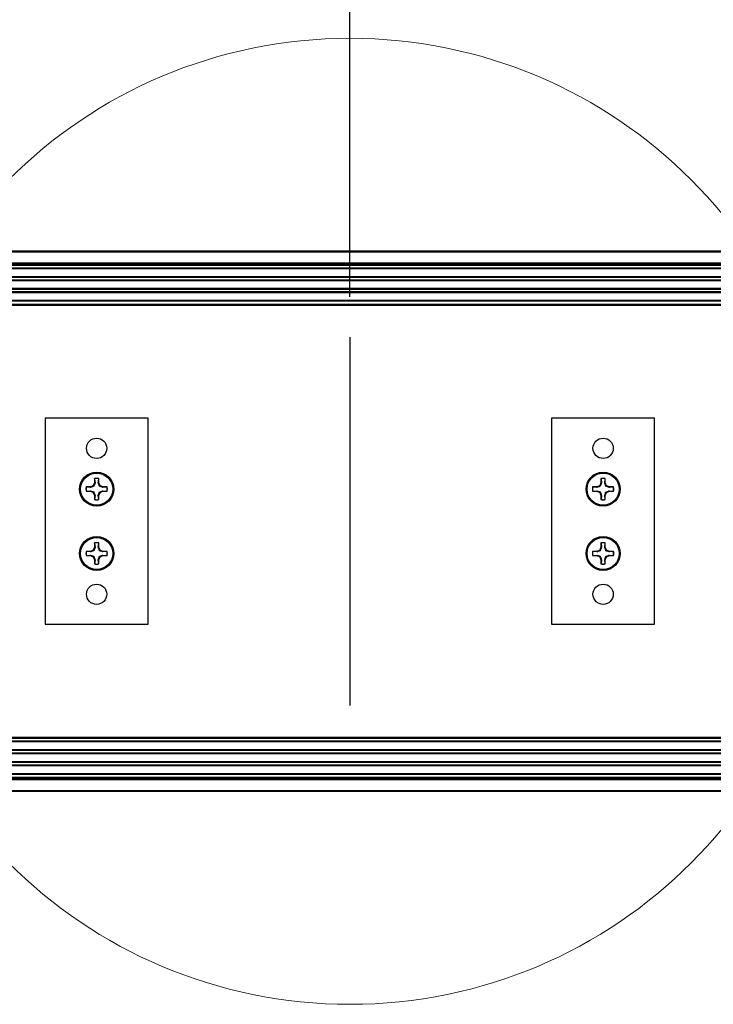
# Paper-space layout 'P3m-LR' of a CAD drawing. Header units: inches. Extents: x 0.3 to 33.8, y 0.2 to 21.7.
# Tile 40 of 57: x 25.9 to 26.6, y 9.1 to 10.1. Entities that reach past the tile are written whole.
import ezdxf

# ---------------------------------------------------------------- set-up
doc = ezdxf.new("R2010")
doc.units = ezdxf.units.IN
doc.header["$MEASUREMENT"] = 0
doc.layers.add('BORDERS', color=7, linetype='Continuous')
doc.styles.add('SLDTEXTSTYLE0', font='TXT', dxfattribs={"width": 0.75})
doc.dimstyles.new('SLDDIMSTYLE1', dxfattribs={"dimtxt": 0.137795, "dimasz": 0.14, "dimexe": 0, "dimexo": 0.0625, "dimgap": 0.034449, "dimtad": 1, "dimdec": 3, "dimlfac": 10, "dimrnd": 1e-09, "dimzin": 12, "dimdsep": 46, "dimtxsty": 'SLDTEXTSTYLE0', "dimblk1": 'CLOSED', "dimblk2": 'CLOSED', "dimsah": 1, "dimcen": 0.09, "dimadec": 0, "dimazin": 3, "dimtfac": 1, "dimtdec": 3, "dimtofl": 0, "dimtmove": 0, "dimatfit": 3, "dimldrblk": 'CLOSED', "dimfxl": 0, "dimfrac": 2, "dimtolj": 1, "dimtzin": 12, "dimarcsym": 0})
doc.dimstyles.new('SLDDIMSTYLE7', dxfattribs={"dimtxt": 0.137795, "dimasz": 0.14, "dimexe": 0, "dimexo": 0.0625, "dimgap": 0.034449, "dimtad": 1, "dimdec": 3, "dimlfac": 10, "dimrnd": 1e-09, "dimzin": 4, "dimdsep": 46, "dimtxsty": 'SLDTEXTSTYLE0', "dimblk1": 'CLOSED', "dimblk2": 'CLOSED', "dimsah": 1, "dimcen": 0.09, "dimadec": 0, "dimazin": 1, "dimtfac": 1, "dimtdec": 3, "dimtmove": 0, "dimatfit": 0, "dimldrblk": 'CLOSED', "dimfxl": 0, "dimfrac": 2, "dimtolj": 1, "dimtzin": 12, "dimarcsym": 0})

# ---------------------------------------------------------------- blocks, each defined once
blk = doc.blocks.new('_Closed')
at = {"color": 0, "linetype": 'ByBlock', "lineweight": -2}
for p, q in [((-1, 0.166667), (0, 0)), ((-1, 0.166667), (-1, -0.166667)), ((0, 0), (-1, -0.166667)), ((0, 0), (-1, 0))]:
    blk.add_line(p, q, dxfattribs=at)
blk = doc.blocks.new('_D_23')
at = {"layer": 'BORDERS'}
for p, q in [((25.06428, 10.72766), (25.0223, 10.72766)), ((25.0223, 10.72766), (25.0223, 10.50891)), ((25.36973, 10.72766), (25.41172, 10.72766)), ((25.41172, 10.72766), (25.41172, 10.50891)), ((25.0223, 10.50891), (25.06428, 10.50891)), ((25.41172, 10.50891), (25.36973, 10.50891)), ((25.49491, 9.79342), (25.49491, 10.34212)), ((26.23096, 9.79866), (26.23096, 10.34212)), ((25.49491, 10.30275), (24.92941, 10.30275)), ((26.23096, 10.30275), (25.49491, 10.30275))]:
    blk.add_line(p, q, dxfattribs=at)
at = {"layer": 'BORDERS', "xscale": 0.14, "yscale": 0.14, "rotation": 180.0000000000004}
blk.add_blockref('_Closed', (25.49491, 10.30275, -0.19404), dxfattribs=at)
at = {"layer": 'BORDERS', "xscale": 0.14, "yscale": 0.14}
blk.add_blockref('_Closed', (26.23096, 10.30275, -0.19404), dxfattribs=at)
at = {"layer": 'BORDERS', "char_height": 0.137795, "attachment_point": 1, "style": 'SLDTEXTSTYLE0'}
for s, insert in [('187', (25.06428, 10.68654)), ('7.361', (24.98792, 10.48037))]:
    blk.add_mtext(s, dxfattribs=dict(at, insert=insert))
blk = doc.blocks.new('_D_24')
at = {"layer": 'BORDERS'}
for p, q in [((26.44621, 10.72766), (26.40423, 10.72766)), ((26.40423, 10.72766), (26.40423, 10.50891)), ((26.75166, 10.72766), (26.79364, 10.72766)), ((26.79364, 10.72766), (26.79364, 10.50891)), ((26.40423, 10.50891), (26.44621, 10.50891)), ((26.79364, 10.50891), (26.75166, 10.50891)), ((26.23096, 9.79866), (26.23096, 10.34212)), ((26.96691, 9.79342), (26.96691, 10.34212)), ((26.23096, 10.30275), (25.98096, 10.30275)), ((26.23096, 10.30275), (26.96691, 10.30275)), ((26.96691, 10.30275), (27.21691, 10.30275))]:
    blk.add_line(p, q, dxfattribs=at)
at = {"layer": 'BORDERS', "xscale": 0.14, "yscale": 0.14}
blk.add_blockref('_Closed', (26.23096, 10.30275, -0.19404), dxfattribs=at)
at = {"layer": 'BORDERS', "xscale": 0.14, "yscale": 0.14, "rotation": 180.0000000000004}
blk.add_blockref('_Closed', (26.96691, 10.30275, -0.19404), dxfattribs=at)
at = {"layer": 'BORDERS', "char_height": 0.137795, "attachment_point": 1, "style": 'SLDTEXTSTYLE0'}
for s, insert in [('187', (26.44621, 10.68654)), ('7.360', (26.36985, 10.48037))]:
    blk.add_mtext(s, dxfattribs=dict(at, insert=insert))

psp = doc.layouts.new('P3m-LR')

# ---------------------------------------------------------------- linework, layer by layer
at = {"color": 7, "linetype": 'Continuous', "lineweight": 25}
for p, q in [((21.44096, 9.84305), (31.02096, 9.84305)), ((31.02096, 9.84205), (21.44096, 9.84205)), ((21.44096, 9.83155), (31.02096, 9.83155)), ((31.02096, 9.83055), (21.44096, 9.83055)), ((31.02096, 9.82955), (21.44096, 9.82955)), ((30.97796, 9.82905), (21.48396, 9.82905)), ((30.97796, 9.82643), (21.48396, 9.82643)), ((30.97796, 9.82575), (21.48396, 9.82575)), ((30.97796, 9.81805), (21.48396, 9.81805)), ((30.97796, 9.81737), (21.48396, 9.81737)), ((30.97796, 9.81483), (21.48396, 9.81483)), ((30.97796, 9.81415), (21.48396, 9.81415)), ((30.97796, 9.80645), (21.48396, 9.80645)), ((30.97796, 9.80577), (21.48396, 9.80577)), ((30.97796, 9.80323), (21.48396, 9.80323)), ((30.97796, 9.80255), (21.48396, 9.80255)), ((21.48283, 9.79105), (30.97908, 9.79105)), ((30.97796, 9.79485), (21.48396, 9.79485)), ((30.97796, 9.79417), (21.48396, 9.79417)), ((21.48396, 9.79155), (30.97796, 9.79155)), ((30.97908, 9.79005), (21.48283, 9.79005)), ((25.9349, 9.68055), (25.9349, 9.48055)), ((26.0349, 9.68055), (25.9349, 9.68055)), ((26.0349, 9.48055), (26.0349, 9.68055)), ((26.42702, 9.68055), (26.42702, 9.48055)), ((26.52702, 9.68055), (26.42702, 9.68055)), ((26.52702, 9.48055), (26.52702, 9.68055)), ((25.98282, 9.62199), (25.98282, 9.61793)), ((25.98289, 9.62185), (25.98282, 9.62199)), ((25.98289, 9.62185), (25.98329, 9.61784)), ((25.9865, 9.61784), (25.9869, 9.62185)), ((25.9869, 9.62185), (25.98698, 9.62199)), ((25.98698, 9.61793), (25.98698, 9.62199)), ((26.47494, 9.62199), (26.47494, 9.61793)), ((26.47502, 9.62185), (26.47494, 9.62199)), ((26.47502, 9.62185), (26.47542, 9.61784)), ((26.47862, 9.61784), (26.47903, 9.62185)), ((26.47903, 9.62185), (26.4791, 9.62199)), ((26.4791, 9.61793), (26.4791, 9.62199)), ((25.97876, 9.61388), (25.97471, 9.61388)), ((25.97485, 9.6138), (25.97471, 9.61388)), ((25.97485, 9.60979), (25.97471, 9.60972)), ((25.97471, 9.60972), (25.97876, 9.60972)), ((25.97886, 9.6134), (25.97485, 9.6138)), ((25.97485, 9.60979), (25.97886, 9.6102)), ((25.98163, 9.61507), (25.97876, 9.61388)), ((25.97886, 9.6134), (25.97876, 9.61388)), ((25.97886, 9.6102), (25.97876, 9.60972)), ((25.97876, 9.60972), (25.98163, 9.60853)), ((25.97886, 9.6102), (25.98218, 9.60908)), ((25.98282, 9.61793), (25.98163, 9.61507)), ((25.98218, 9.61451), (25.98163, 9.61507)), ((25.98218, 9.60908), (25.98163, 9.60853)), ((25.98329, 9.61784), (25.98218, 9.61451)), ((25.98329, 9.61784), (25.98282, 9.61793)), ((25.9865, 9.61784), (25.98698, 9.61793)), ((25.9865, 9.60576), (25.98761, 9.60908)), ((25.98816, 9.61507), (25.98698, 9.61793)), ((25.98761, 9.61451), (25.98816, 9.61507)), ((25.99094, 9.6134), (25.98761, 9.61451)), ((25.98761, 9.60908), (25.98816, 9.60853)), ((25.99103, 9.61388), (25.98816, 9.61507)), ((25.98816, 9.60853), (25.99103, 9.60972)), ((25.99094, 9.6134), (25.99103, 9.61388)), ((25.99494, 9.6138), (25.99094, 9.6134)), ((25.99094, 9.6102), (25.99103, 9.60972)), ((25.99094, 9.6102), (25.99494, 9.60979)), ((25.99509, 9.61388), (25.99103, 9.61388)), ((25.99103, 9.60972), (25.99509, 9.60972)), ((25.99494, 9.6138), (25.99509, 9.61388)), ((25.99494, 9.60979), (25.99509, 9.60972)), ((26.47089, 9.61388), (26.46683, 9.61388)), ((26.46697, 9.6138), (26.46683, 9.61388)), ((26.46697, 9.60979), (26.46683, 9.60972)), ((26.46683, 9.60972), (26.47089, 9.60972)), ((26.47098, 9.6134), (26.46697, 9.6138)), ((26.46697, 9.60979), (26.47098, 9.6102)), ((26.47375, 9.61507), (26.47089, 9.61388)), ((26.47098, 9.6134), (26.47089, 9.61388)), ((26.47098, 9.6102), (26.47089, 9.60972)), ((26.47089, 9.60972), (26.47375, 9.60853)), ((26.47098, 9.6102), (26.47431, 9.60908)), ((26.47494, 9.61793), (26.47375, 9.61507)), ((26.47431, 9.61451), (26.47375, 9.61507)), ((26.47431, 9.60908), (26.47375, 9.60853)), ((26.47542, 9.61784), (26.47431, 9.61451)), ((26.47542, 9.61784), (26.47494, 9.61793)), ((26.47862, 9.61784), (26.4791, 9.61793)), ((26.47862, 9.60576), (26.47974, 9.60908)), ((26.48029, 9.61507), (26.4791, 9.61793)), ((26.47974, 9.61451), (26.48029, 9.61507)), ((26.48306, 9.6134), (26.47974, 9.61451)), ((26.47974, 9.60908), (26.48029, 9.60853)), ((26.48316, 9.61388), (26.48029, 9.61507)), ((26.48029, 9.60853), (26.48316, 9.60972)), ((26.48306, 9.6134), (26.48316, 9.61388)), ((26.48707, 9.6138), (26.48306, 9.6134)), ((26.48306, 9.6102), (26.48316, 9.60972)), ((26.48306, 9.6102), (26.48707, 9.60979)), ((26.48721, 9.61388), (26.48316, 9.61388)), ((26.48316, 9.60972), (26.48721, 9.60972)), ((26.48707, 9.6138), (26.48721, 9.61388)), ((26.48707, 9.60979), (26.48721, 9.60972)), ((25.98163, 9.60853), (25.98282, 9.60566)), ((25.98329, 9.60576), (25.98282, 9.60566)), ((25.98282, 9.60566), (25.98282, 9.60161)), ((25.98289, 9.60175), (25.98282, 9.60161)), ((25.98329, 9.60576), (25.98289, 9.60175)), ((25.9865, 9.60576), (25.98698, 9.60566)), ((25.9869, 9.60175), (25.9865, 9.60576)), ((25.9869, 9.60175), (25.98698, 9.60161)), ((25.98698, 9.60566), (25.98816, 9.60853)), ((25.98698, 9.60161), (25.98698, 9.60566)), ((26.47375, 9.60853), (26.47494, 9.60566)), ((26.47542, 9.60576), (26.47494, 9.60566)), ((26.47494, 9.60566), (26.47494, 9.60161)), ((26.47502, 9.60175), (26.47494, 9.60161)), ((26.47542, 9.60576), (26.47502, 9.60175)), ((26.47862, 9.60576), (26.4791, 9.60566)), ((26.47903, 9.60175), (26.47862, 9.60576)), ((26.47903, 9.60175), (26.4791, 9.60161)), ((26.4791, 9.60566), (26.48029, 9.60853)), ((26.4791, 9.60161), (26.4791, 9.60566)), ((25.97876, 9.55138), (25.97471, 9.55138)), ((25.97485, 9.5513), (25.97471, 9.55138)), ((25.98163, 9.55257), (25.97876, 9.55138)), ((25.97886, 9.5509), (25.97876, 9.55138)), ((25.98282, 9.55543), (25.98163, 9.55257)), ((25.98218, 9.55201), (25.98163, 9.55257)), ((25.98329, 9.55534), (25.98218, 9.55201)), ((25.98282, 9.55949), (25.98282, 9.55543)), ((25.98289, 9.55935), (25.98282, 9.55949)), ((25.98329, 9.55534), (25.98282, 9.55543)), ((25.98289, 9.55935), (25.98329, 9.55534)), ((25.9865, 9.55534), (25.9869, 9.55935)), ((25.9865, 9.55534), (25.98698, 9.55543)), ((25.9869, 9.55935), (25.98698, 9.55949)), ((25.98698, 9.55543), (25.98698, 9.55949)), ((25.98816, 9.55257), (25.98698, 9.55543)), ((25.98761, 9.55201), (25.98816, 9.55257)), ((25.99094, 9.5509), (25.98761, 9.55201)), ((25.99103, 9.55138), (25.98816, 9.55257)), ((25.99094, 9.5509), (25.99103, 9.55138)), ((25.99509, 9.55138), (25.99103, 9.55138)), ((25.99494, 9.5513), (25.99509, 9.55138)), ((26.47089, 9.55138), (26.46683, 9.55138)), ((26.46697, 9.5513), (26.46683, 9.55138)), ((26.47375, 9.55257), (26.47089, 9.55138)), ((26.47098, 9.5509), (26.47089, 9.55138)), ((26.47494, 9.55543), (26.47375, 9.55257)), ((26.47431, 9.55201), (26.47375, 9.55257)), ((26.47542, 9.55534), (26.47431, 9.55201)), ((26.47494, 9.55949), (26.47494, 9.55543)), ((26.47502, 9.55935), (26.47494, 9.55949)), ((26.47542, 9.55534), (26.47494, 9.55543)), ((26.47502, 9.55935), (26.47542, 9.55534)), ((26.47862, 9.55534), (26.47903, 9.55935)), ((26.47862, 9.55534), (26.4791, 9.55543)), ((26.47903, 9.55935), (26.4791, 9.55949)), ((26.4791, 9.55543), (26.4791, 9.55949)), ((26.48029, 9.55257), (26.4791, 9.55543)), ((26.47974, 9.55201), (26.48029, 9.55257)), ((26.48306, 9.5509), (26.47974, 9.55201)), ((26.48316, 9.55138), (26.48029, 9.55257)), ((26.48306, 9.5509), (26.48316, 9.55138)), ((26.48721, 9.55138), (26.48316, 9.55138)), ((26.48707, 9.5513), (26.48721, 9.55138)), ((25.97485, 9.54729), (25.97471, 9.54722)), ((25.97471, 9.54722), (25.97876, 9.54722)), ((25.97886, 9.5509), (25.97485, 9.5513)), ((25.97485, 9.54729), (25.97886, 9.5477)), ((25.97886, 9.5477), (25.97876, 9.54722)), ((25.97876, 9.54722), (25.98163, 9.54603)), ((25.97886, 9.5477), (25.98218, 9.54658)), ((25.98218, 9.54658), (25.98163, 9.54603)), ((25.98163, 9.54603), (25.98282, 9.54316)), ((25.98329, 9.54326), (25.98282, 9.54316)), ((25.98282, 9.54316), (25.98282, 9.53911)), ((25.98329, 9.54326), (25.98289, 9.53925)), ((25.9865, 9.54326), (25.98761, 9.54658)), ((25.9865, 9.54326), (25.98698, 9.54316)), ((25.9869, 9.53925), (25.9865, 9.54326)), ((25.98698, 9.54316), (25.98816, 9.54603)), ((25.98698, 9.53911), (25.98698, 9.54316)), ((25.98761, 9.54658), (25.98816, 9.54603)), ((25.98816, 9.54603), (25.99103, 9.54722)), ((25.99494, 9.5513), (25.99094, 9.5509)), ((25.99094, 9.5477), (25.99494, 9.54729)), ((25.99094, 9.5477), (25.99103, 9.54722)), ((25.99103, 9.54722), (25.99509, 9.54722)), ((25.99494, 9.54729), (25.99509, 9.54722)), ((26.46697, 9.54729), (26.46683, 9.54722)), ((26.46683, 9.54722), (26.47089, 9.54722)), ((26.47098, 9.5509), (26.46697, 9.5513)), ((26.46697, 9.54729), (26.47098, 9.5477)), ((26.47098, 9.5477), (26.47089, 9.54722)), ((26.47089, 9.54722), (26.47375, 9.54603)), ((26.47098, 9.5477), (26.47431, 9.54658)), ((26.47431, 9.54658), (26.47375, 9.54603)), ((26.47375, 9.54603), (26.47494, 9.54316)), ((26.47542, 9.54326), (26.47494, 9.54316)), ((26.47494, 9.54316), (26.47494, 9.53911)), ((26.47542, 9.54326), (26.47502, 9.53925)), ((26.47862, 9.54326), (26.47974, 9.54658)), ((26.47862, 9.54326), (26.4791, 9.54316)), ((26.47903, 9.53925), (26.47862, 9.54326)), ((26.4791, 9.54316), (26.48029, 9.54603)), ((26.4791, 9.53911), (26.4791, 9.54316)), ((26.47974, 9.54658), (26.48029, 9.54603)), ((26.48029, 9.54603), (26.48316, 9.54722)), ((26.48707, 9.5513), (26.48306, 9.5509)), ((26.48306, 9.5477), (26.48707, 9.54729)), ((26.48306, 9.5477), (26.48316, 9.54722)), ((26.48316, 9.54722), (26.48721, 9.54722)), ((26.48707, 9.54729), (26.48721, 9.54722)), ((25.98289, 9.53925), (25.98282, 9.53911)), ((25.9869, 9.53925), (25.98698, 9.53911)), ((26.47502, 9.53925), (26.47494, 9.53911)), ((26.47903, 9.53925), (26.4791, 9.53911)), ((25.9349, 9.48055), (26.0349, 9.48055)), ((26.42702, 9.48055), (26.52702, 9.48055)), ((21.48283, 9.37105), (30.97908, 9.37105)), ((30.97908, 9.37005), (21.48283, 9.37005)), ((30.97796, 9.36955), (21.48396, 9.36955)), ((30.97796, 9.36693), (21.48396, 9.36693)), ((30.97796, 9.36625), (21.48396, 9.36625)), ((30.97796, 9.35855), (21.48396, 9.35855)), ((30.97796, 9.35787), (21.48396, 9.35787)), ((30.97796, 9.35533), (21.48396, 9.35533)), ((30.97796, 9.35465), (21.48396, 9.35465)), ((30.97796, 9.34695), (21.48396, 9.34695)), ((30.97796, 9.34627), (21.48396, 9.34627)), ((30.97796, 9.34373), (21.48396, 9.34373)), ((30.97796, 9.34305), (21.48396, 9.34305)), ((21.44096, 9.33155), (31.02096, 9.33155)), ((30.97796, 9.33535), (21.48396, 9.33535)), ((30.97796, 9.33467), (21.48396, 9.33467)), ((21.48396, 9.33205), (30.97796, 9.33205)), ((21.44096, 9.33055), (31.02096, 9.33055)), ((31.02096, 9.32955), (21.44096, 9.32955)), ((21.44096, 9.31905), (31.02096, 9.31905)), ((31.02096, 9.31805), (21.44096, 9.31805))]:
    psp.add_line(p, q, dxfattribs=at)
at = {"color": 7, "linetype": 'Continuous', "lineweight": 18}
psp.add_circle((26.23096, 9.58055), 0.46901, dxfattribs=at)
at = {"color": 7, "linetype": 'Continuous', "lineweight": 25}
for centre, radius in [((25.9849, 9.65141), 0.00984), ((26.47702, 9.65141), 0.00984), ((25.9849, 9.6118), 0.0166), ((26.47702, 9.6118), 0.0166), ((25.9849, 9.6118), 0.0156), ((26.47702, 9.6118), 0.0156), ((25.9849, 9.5493), 0.0166), ((25.9849, 9.5493), 0.0156), ((26.47702, 9.5493), 0.0166), ((26.47702, 9.5493), 0.0156), ((25.9849, 9.50968), 0.00984), ((26.47702, 9.50968), 0.00984)]:
    psp.add_circle(centre, radius, dxfattribs=at)
for centre, radius, start, end in [((25.9849, 9.6118), 0.0104, 78.46304, 101.53696), ((25.9849, 9.6118), 0.01025, 78.72385, 101.27615), ((26.47702, 9.6118), 0.0104, 78.46304, 101.53696), ((26.47702, 9.6118), 0.01025, 78.72385, 101.27615), ((25.9849, 9.6118), 0.0104, 168.46304, 191.53696), ((25.9849, 9.6118), 0.01025, 168.72385, 191.27615), ((25.9849, 9.6118), 0.01025, 348.72385, 11.27615), ((25.9849, 9.6118), 0.0104, 348.46304, 11.53696), ((26.47702, 9.6118), 0.0104, 168.46304, 191.53696), ((26.47702, 9.6118), 0.01025, 168.72385, 191.27615), ((26.47702, 9.6118), 0.01025, 348.72385, 11.27615), ((26.47702, 9.6118), 0.0104, 348.46304, 11.53696), ((25.9849, 9.6118), 0.0104, 258.46304, 281.53696), ((25.9849, 9.6118), 0.01025, 258.72385, 281.27615), ((26.47702, 9.6118), 0.0104, 258.46304, 281.53696), ((26.47702, 9.6118), 0.01025, 258.72385, 281.27615), ((25.9849, 9.5493), 0.0104, 168.46304, 191.53696), ((25.9849, 9.5493), 0.0104, 78.46304, 101.53696), ((25.9849, 9.5493), 0.01025, 78.72385, 101.27615), ((25.9849, 9.5493), 0.0104, 348.46304, 11.53696), ((26.47702, 9.5493), 0.0104, 168.46304, 191.53696), ((26.47702, 9.5493), 0.0104, 78.46304, 101.53696), ((26.47702, 9.5493), 0.01025, 78.72385, 101.27615), ((26.47702, 9.5493), 0.0104, 348.46304, 11.53696), ((25.9849, 9.5493), 0.01025, 168.72385, 191.27615), ((25.9849, 9.5493), 0.01025, 348.72385, 11.27615), ((26.47702, 9.5493), 0.01025, 168.72385, 191.27615), ((26.47702, 9.5493), 0.01025, 348.72385, 11.27615), ((25.9849, 9.5493), 0.0104, 258.46304, 281.53696), ((25.9849, 9.5493), 0.01025, 258.72385, 281.27615), ((26.47702, 9.5493), 0.0104, 258.46304, 281.53696), ((26.47702, 9.5493), 0.01025, 258.72385, 281.27615)]:
    psp.add_arc(centre, radius, start, end, dxfattribs=at)
for points in [[(25.98218, 9.61451), (25.98135, 9.61423), (25.98018, 9.61382), (25.97916, 9.61349), (25.97886, 9.6134)], [(25.98218, 9.60908), (25.98247, 9.60825), (25.98288, 9.60708), (25.9832, 9.60606), (25.98329, 9.60576)], [(25.98761, 9.61451), (25.98732, 9.61534), (25.98692, 9.61652), (25.98659, 9.61754), (25.9865, 9.61784)], [(25.98761, 9.60908), (25.98844, 9.60937), (25.98962, 9.60978), (25.99064, 9.6101), (25.99094, 9.6102)], [(26.47431, 9.61451), (26.47348, 9.61423), (26.4723, 9.61382), (26.47128, 9.61349), (26.47098, 9.6134)], [(26.47431, 9.60908), (26.47459, 9.60825), (26.475, 9.60708), (26.47533, 9.60606), (26.47542, 9.60576)], [(26.47974, 9.61451), (26.47945, 9.61534), (26.47904, 9.61652), (26.47872, 9.61754), (26.47862, 9.61784)], [(26.47974, 9.60908), (26.48057, 9.60937), (26.48174, 9.60978), (26.48276, 9.6101), (26.48306, 9.6102)], [(25.98218, 9.55201), (25.98135, 9.55173), (25.98018, 9.55132), (25.97916, 9.55099), (25.97886, 9.5509)], [(25.98761, 9.55201), (25.98732, 9.55284), (25.98692, 9.55402), (25.98659, 9.55504), (25.9865, 9.55534)], [(26.47431, 9.55201), (26.47348, 9.55173), (26.4723, 9.55132), (26.47128, 9.55099), (26.47098, 9.5509)], [(26.47974, 9.55201), (26.47945, 9.55284), (26.47904, 9.55402), (26.47872, 9.55504), (26.47862, 9.55534)], [(25.98218, 9.54658), (25.98247, 9.54575), (25.98288, 9.54458), (25.9832, 9.54356), (25.98329, 9.54326)], [(25.98761, 9.54658), (25.98844, 9.54687), (25.98962, 9.54728), (25.99064, 9.5476), (25.99094, 9.5477)], [(26.47431, 9.54658), (26.47459, 9.54575), (26.475, 9.54458), (26.47533, 9.54356), (26.47542, 9.54326)], [(26.47974, 9.54658), (26.48057, 9.54687), (26.48174, 9.54728), (26.48276, 9.5476), (26.48306, 9.5477)]]:
    psp.add_open_spline(points, degree=3, knots=[0, 0, 0, 0, 0.705549, 1, 1, 1, 1], dxfattribs=at)
at = {"layer": 'BORDERS', "linetype": 'Continuous'}
psp.add_line((26.23096, 9.75929), (26.23096, 9.40181), dxfattribs=at)

# ---------------------------------------------------------------- dimensions: what is measured, and where the dimension line sits
at = {"layer": 'BORDERS'}
for base, p2, dimstyle, picture, middle in [((25.4949089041, 10.3027471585), (25.4949089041, 9.7540479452), 'SLDDIMSTYLE1', '_D_23', (25.2170079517, 10.3027471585)), ((26.9669089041, 10.3027471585), (26.9669089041, 9.7540479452), 'SLDDIMSTYLE7', '_D_24', (26.5989339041, 10.3027471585))]:
    dim = psp.add_linear_dim(base=base, p1=(26.2309589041, 9.7592881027), p2=p2, dimstyle=dimstyle, dxfattribs=at)
    dim.commit()
    dim.dimension.update_dxf_attribs({"geometry": picture, "text_midpoint": middle, "dimtype": 160})

doc.saveas('drawing.dxf')
